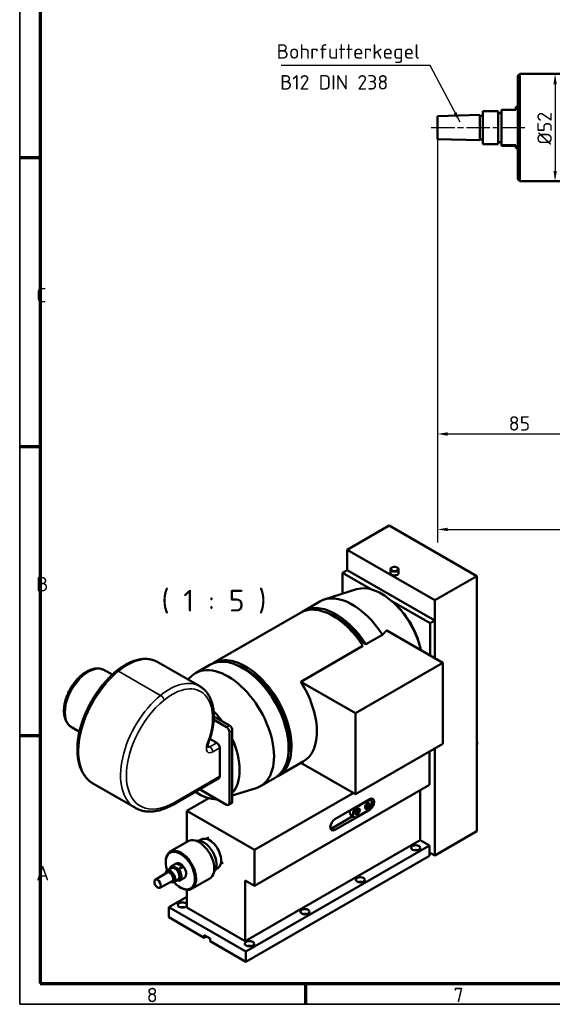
# Model space of a CAD drawing. Header units: millimetres. Extents: x 10 to 1178, y 10 to 831.
# Tile 1 of 4: x 10 to 268, y 10 to 487. Entities that reach past the tile are written whole.
import ezdxf

# ---------------------------------------------------------------- set-up
doc = ezdxf.new("R2010")
doc.units = ezdxf.units.MM
doc.header["$LTSCALE"] = 2
doc.linetypes.add('CHAIN', pattern=[0.3543, 0.2362, -0.0295, 0.0591, -0.0295])
doc.layers.get('0').update_dxf_attribs({"lineweight": 25})
for name, color, linetype, lineweight in [('Bemaßung (ISO)', 7, 'Continuous', 25), ('Mittellinie (ISO)', 7, 'Continuous', 25), ('Rahmen (ISO)', 7, 'Continuous', 70), ('Sichtbar (ISO)', 7, 'Continuous', 50), ('Sichtbar schmal (ISO)', 7, 'Continuous', 35), ('Symbol (ISO)', 7, 'Continuous', 25)]:
    doc.layers.add(name, color=color, linetype=linetype, lineweight=lineweight)
doc.styles.add('Bezeichnungstext (DIN)', font='isocpeur.ttf')
doc.styles.add('Notiztext (DIN)', font='isocpeur.ttf')
doc.dimstyles.new('Durchmesser', dxfattribs={"dimscale": 2, "dimtxt": 3.5, "dimasz": 2.5, "dimexe": 3.175, "dimexo": 0.8, "dimgap": 0.8, "dimtad": 1, "dimdec": 3, "dimrnd": 1e-08, "dimtxsty": 'Notiztext (DIN)', "dimcen": 0.09, "dimdle": 10, "dimclrd": 256, "dimclre": 256, "dimclrt": 256, "dimazin": 2, "dimtfac": 0.571429, "dimtdec": 3, "dimtmove": 0, "dimatfit": 3, "dimfxl": 1, "dimtolj": 1, "dimtzin": 0, "dimlwd": -1, "dimlwe": -1, "dimarcsym": 0})
doc.dimstyles.new('Standard (DIN)', dxfattribs={"dimscale": 2, "dimtxt": 3.5, "dimasz": 2.5, "dimexe": 3.175, "dimexo": 0.8, "dimgap": 0.8, "dimtad": 1, "dimdec": 3, "dimrnd": 1e-08, "dimtxsty": 'Notiztext (DIN)', "dimcen": 0.09, "dimdle": 10, "dimclrd": 256, "dimclre": 256, "dimclrt": 256, "dimazin": 2, "dimtfac": 0.571429, "dimtdec": 3, "dimtmove": 0, "dimatfit": 3, "dimfxl": 1, "dimtolj": 1, "dimlwd": -1, "dimlwe": -1, "dimarcsym": 0})
doc.dimstyles.new('Standard - Methode 2a (DIN)$7', dxfattribs={"dimscale": 2, "dimtxt": 3.5, "dimasz": 2.5, "dimexe": 3.175, "dimexo": 0.8, "dimgap": 0.8, "dimtad": 1, "dimtih": 1, "dimtoh": 1, "dimrnd": 1e-08, "dimtxsty": 'Notiztext (DIN)', "dimcen": 0.09, "dimdle": 10, "dimclrd": 256, "dimclre": 256, "dimclrt": 256, "dimazin": 2, "dimtfac": 1, "dimtmove": 0, "dimatfit": 3, "dimfxl": 1, "dimtolj": 1, "dimlwd": -1, "dimlwe": -1, "dimarcsym": 0})

# ---------------------------------------------------------------- blocks, each defined once
blk = doc.blocks.new('Ränder Hagen+Goebel Rahmen')
at = {"layer": 'Rahmen (ISO)', "linetype": 'Continuous', "lineweight": 35}
for p, q in [((5, 415), (5, 5)), ((5, 5), (589, 5))]:
    blk.add_line(p, q, dxfattribs=at)
at = {"layer": 'Rahmen (ISO)'}
for p, q in [((10, 410), (10, 10)), ((10, 210), (5, 210)), ((10, 140), (5, 140)), ((10, 70), (5, 70)), ((10, 10), (584, 10)), ((74.25, 10), (74.25, 5))]:
    blk.add_line(p, q, dxfattribs=at)
at = {"layer": 'Symbol (ISO)', "char_height": 3.5, "style": 'Notiztext (DIN)'}
for s, insert, attachment_point in [('C', (9, 175), 7), ('B', (9, 105), 7), ('A', (9, 35), 7), ('8', (37.125, 9), 2), ('7', (111.375, 9), 2)]:
    blk.add_mtext(s, dxfattribs=dict(at, insert=insert, attachment_point=attachment_point))
blk = doc.blocks.new('*D14')
at = {"layer": 'Bemaßung (ISO)'}
blk.add_line((269.57, 455.67), (269.57, 413.67), dxfattribs=at)
for points in [[(268.74, 455.67), (270.4, 455.67), (269.57, 460.67)], [(268.74, 413.67), (270.4, 413.67), (269.57, 408.67)]]:
    blk.add_solid(points, dxfattribs=at)
at = {"layer": 'Defpoints', "color": 0}
for p in [(252.54, 460.67), (269.57, 408.67), (283.54, 408.67)]:
    blk.add_point(p, dxfattribs=at)
at = {"layer": 'Bemaßung (ISO)', "insert": (260.97, 426.36), "char_height": 7, "attachment_point": 1, "rotation": 90, "style": 'Notiztext (DIN)'}
blk.add_mtext('\\A1;Ø52', dxfattribs=at)
blk = doc.blocks.new('*D15')
at = {"layer": 'Bemaßung (ISO)'}
for p, q in [((212.54, 438.64), (212.54, 279.9)), ((297.54, 308.07), (297.54, 279.9)), ((217.54, 286.25), (292.54, 286.25))]:
    blk.add_line(p, q, dxfattribs=at)
for points in [[(217.54, 287.08), (217.54, 285.41), (212.54, 286.25)], [(292.54, 287.08), (292.54, 285.41), (297.54, 286.25)]]:
    blk.add_solid(points, dxfattribs=at)
at = {"layer": 'Defpoints', "color": 0}
for p in [(212.54, 440.24), (297.54, 309.67), (297.54, 286.25)]:
    blk.add_point(p, dxfattribs=at)
at = {"layer": 'Bemaßung (ISO)', "insert": (247.09, 294.85), "char_height": 7, "attachment_point": 1, "style": 'Notiztext (DIN)'}
blk.add_mtext('\\A1;85', dxfattribs=at)
blk = doc.blocks.new('*D35')
at = {"layer": 'Bemaßung (ISO)'}
for p, q in [((212.54, 438.64), (212.54, 233.67)), ((745.54, 384.15), (745.54, 233.67)), ((217.54, 240.02), (740.54, 240.02))]:
    blk.add_line(p, q, dxfattribs=at)
for points in [[(217.54, 240.86), (217.54, 239.19), (212.54, 240.02)], [(740.54, 240.86), (740.54, 239.19), (745.54, 240.02)]]:
    blk.add_solid(points, dxfattribs=at)
at = {"layer": 'Defpoints', "color": 0}
for p in [(212.54, 440.24), (745.54, 385.75), (745.54, 240.02)]:
    blk.add_point(p, dxfattribs=at)
at = {"layer": 'Bemaßung (ISO)', "insert": (471.14, 248.62), "char_height": 7, "attachment_point": 1, "style": 'Notiztext (DIN)'}
blk.add_mtext('\\A1;533', dxfattribs=at)

msp = doc.modelspace()

# ---------------------------------------------------------------- linework, layer by layer
at = {"layer": 'Mittellinie (ISO)', "linetype": 'CHAIN', "ltscale": 23.990969}
msp.add_line((209.5546, 434.6663), (255.8596, 434.6663), dxfattribs=at)
at = {"layer": 'Sichtbar (ISO)'}
for p, q in [((251.5388, 459.6663), (252.5388, 460.6663)), ((251.5388, 409.6663), (251.5388, 459.6663)), ((252.5388, 460.6663), (252.5388, 408.6663)), ((252.5388, 460.6663), (283.5388, 460.6663)), ((250.5388, 443.1982), (250.5388, 444.6663)), ((250.5388, 444.6663), (251.5388, 444.6663)), ((212.5388, 440.2373), (233.0388, 440.7858)), ((212.5388, 429.0953), (212.5388, 440.2373)), ((233.0388, 428.5468), (233.0388, 440.7858)), ((233.0388, 440.4163), (234.5388, 440.4163)), ((234.5388, 426.6663), (234.5388, 442.6663)), ((234.5388, 442.6663), (242.0388, 442.6663)), ((242.0388, 426.6663), (242.0388, 442.6663)), ((242.0388, 441.6663), (243.5388, 441.6663)), ((250.5388, 443.1982), (243.5388, 443.1982)), ((243.5388, 426.1914), (243.5388, 443.1982)), ((212.5388, 429.0953), (233.0388, 428.5468)), ((233.0388, 428.9163), (234.5388, 428.9163)), ((234.5388, 426.6663), (242.0388, 426.6663)), ((242.0388, 427.6663), (243.5388, 427.6663)), ((243.5388, 426.1914), (250.5388, 426.1914)), ((243.5388, 425.8479), (243.5388, 426.1914)), ((250.5388, 425.8479), (243.5388, 425.8479)), ((250.5388, 424.6663), (250.5388, 426.1914)), ((250.5388, 424.6663), (251.5388, 424.6663)), ((251.5388, 409.6663), (252.5388, 408.6663)), ((252.5388, 408.6663), (283.5388, 408.6663)), ((189.1547, 241.8833), (168.7901, 230.1561)), ((189.1547, 241.8833), (231.5811, 217.4516)), ((168.7901, 220.3455), (168.7901, 230.1561)), ((168.7901, 230.1561), (211.2165, 205.7244)), ((166.5273, 219.0425), (168.7901, 220.3455)), ((211.2165, 195.9138), (168.7901, 220.3455)), ((189.7003, 218.9175), (189.7003, 220.5526)), ((193.7003, 218.9175), (193.7003, 220.5526)), ((180.5305, 210.9786), (166.5273, 219.0425)), ((166.5273, 219.0425), (166.5273, 208.8858)), ((231.5811, 217.4516), (211.2165, 205.7244)), ((231.5811, 217.4516), (231.5811, 93.8385)), ((173.3348, 211.0516), (157.6673, 206.0669)), ((155.5662, 205.1426), (147.5159, 200.5067)), ((208.9537, 194.6108), (190.425, 205.2807)), ((211.2165, 205.7244), (211.2165, 177.6714)), ((146.1017, 199.6924), (103.6753, 175.2606)), ((208.9537, 194.6108), (211.2165, 195.9138)), ((211.2165, 177.6714), (211.2165, 195.9138)), ((215.1763, 175.3911), (187.9206, 191.0866)), ((208.9537, 178.9745), (208.9537, 194.6108)), ((177.8208, 184.3734), (185.8711, 189.0093)), ((146.2731, 166.2063), (176.4066, 183.559)), ((175.4085, 185.0661), (176.0133, 185.4143)), ((176.0133, 185.4143), (177.8208, 184.3734)), ((54.9267, 169.6904), (51.3445, 171.7532)), ((76.9618, 175.7486), (97.3265, 164.0214)), ((102.2611, 174.4462), (95.19, 170.3743)), ((172.7498, 150.9594), (215.1763, 175.3911)), ((215.1763, 175.3911), (215.1763, 136.1489)), ((91.5244, 167.3626), (93.3, 168.9881)), ((172.7498, 150.9594), (146.2731, 166.2063)), ((110.2523, 144.2844), (104.0193, 147.8737)), ((111.6665, 145.0988), (104.071, 149.4728)), ((172.7498, 111.7171), (172.7498, 150.9594)), ((38.9577, 141.9597), (35.3755, 144.0226)), ((102.2133, 138.6127), (105.5854, 136.6708)), ((111.6665, 107.4979), (111.6665, 141.8349)), ((113.0808, 108.3123), (113.0808, 142.6493)), ((106.9996, 134.2213), (106.9996, 120.4865)), ((215.1763, 136.1489), (172.7498, 111.7171)), ((211.2165, 133.8686), (211.2165, 82.1112)), ((231.5811, 137.5007), (231.8528, 136.8002)), ((231.8528, 136.8002), (231.5811, 136.6437)), ((231.8528, 136.0888), (231.5811, 135.7012)), ((231.5811, 135.9324), (231.8528, 136.0888)), ((208.6709, 116.279), (208.6709, 132.4027)), ((147.5071, 127.5716), (135.2141, 120.4925)), ((172.7498, 111.7171), (146.3626, 126.9125)), ((106.5835, 119.5677), (84.2389, 106.7004)), ((133.7999, 119.6781), (126.7288, 115.6062)), ((45.7095, 116.8388), (66.0741, 105.1116)), ((113.0808, 111.0639), (124.5813, 114.6672)), ((123.8181, 67.4155), (208.6709, 116.279)), ((101.7607, 109.8333), (91.0083, 103.6414)), ((97.2255, 114.1789), (110.2523, 106.6772)), ((123.8181, 84.7475), (171.7007, 112.3213)), ((204.1454, 113.673), (204.1454, 89.4534)), ((111.2504, 106.5792), (112.6646, 107.3935)), ((162.8504, 99.7033), (179.5381, 109.3131)), ((173.5984, 105.7292), (178.6895, 108.661)), ((177.7363, 104.9788), (177.4614, 105.1371)), ((178.0613, 105.7837), (178.2576, 106.4157)), ((178.3518, 105.4949), (178.0613, 105.7837)), ((178.2576, 106.4157), (178.7445, 106.7589)), ((178.273, 106.1639), (178.8386, 105.8381)), ((178.8386, 105.8381), (178.3518, 105.4949)), ((178.6496, 106.692), (179.035, 106.4701)), ((178.7445, 106.7589), (179.035, 106.4701)), ((179.035, 106.4701), (178.8386, 105.8381)), ((179.1336, 107.4053), (178.8587, 107.5636)), ((179.4239, 109.2474), (180.1866, 108.8081)), ((91.0083, 103.6414), (91.0083, 88.5631)), ((123.8181, 84.7475), (91.0083, 103.6414)), ((161.4361, 95.2854), (171.4499, 101.0519)), ((179.5381, 104.0808), (162.8504, 94.471)), ((170.6871, 101.4912), (172.1013, 100.6768)), ((172.928, 102.2099), (172.6531, 102.3682)), ((173.26, 102.9674), (173.4143, 103.5938)), ((173.5855, 102.7315), (173.26, 102.9674)), ((173.4143, 103.5938), (173.8941, 103.9844)), ((174.0653, 103.1222), (173.4996, 103.4479)), ((174.0653, 103.1222), (173.5855, 102.7315)), ((178.6895, 103.7557), (173.5984, 100.8239)), ((173.8593, 103.9561), (174.2196, 103.7486)), ((173.8941, 103.9844), (174.2196, 103.7486)), ((174.3253, 104.6363), (174.0504, 104.7947)), ((174.2196, 103.7486), (174.0653, 103.1222)), ((100.4862, 90.0976), (101.6572, 90.772)), ((231.5811, 93.8385), (211.2165, 82.1112)), ((82.9899, 83.9457), (91.7581, 88.9949)), ((97.0551, 89.2757), (98.0469, 89.8469)), ((119.2926, 40.5899), (204.1454, 89.4534)), ((208.6709, 86.8473), (119.5754, 35.5407)), ((204.1454, 89.4534), (208.6709, 86.8473)), ((208.6709, 86.8473), (208.6709, 81.942)), ((208.6709, 81.942), (119.5754, 30.6354)), ((123.8181, 67.4155), (123.8181, 84.7475)), ((211.2165, 82.1112), (208.6709, 83.5771)), ((80.826, 78.8423), (80.826, 79.168)), ((83.6382, 76.9336), (85.9009, 78.2366)), ((83.9973, 77.0768), (85.9772, 78.2169)), ((87.1096, 75.4078), (83.9973, 77.0768)), ((85.9772, 78.2169), (89.0895, 76.5479)), ((89.0895, 76.5479), (87.1096, 75.4078)), ((107.4726, 77.9654), (108.6437, 78.6398)), ((75.7332, 70.3366), (81.4199, 73.8645)), ((81.4918, 74.7744), (83.6131, 75.996)), ((81.9363, 73.9919), (81.9409, 73.9945)), ((105.0396, 75.4104), (106.0314, 75.9816)), ((77.9569, 66.4751), (83.8625, 69.6228)), ((84.2319, 70.0056), (84.2365, 70.0082)), ((84.6856, 69.2283), (86.8069, 70.4499)), ((86.4091, 70.2208), (87.1356, 69.8313)), ((87.6304, 70.0009), (89.8932, 71.304)), ((93.3698, 65.9207), (102.1379, 70.9699)), ((119.2926, 70.0216), (123.8181, 67.4155)), ((119.2926, 40.5899), (119.2926, 70.0216)), ((82.2402, 57.0406), (91.0083, 62.0898)), ((87.8697, 66.6106), (88.1514, 66.4471)), ((91.0083, 65.456), (91.0083, 56.8777)), ((82.2402, 57.0406), (82.2402, 52.1353)), ((82.2402, 57.0406), (119.5754, 35.5407)), ((91.0083, 56.8777), (119.2926, 40.5899)), ((82.2402, 52.1353), (99.4936, 42.1997)), ((99.4936, 43.5078), (102.322, 41.879)), ((99.4936, 42.1997), (99.4936, 43.5078)), ((100.6293, 42.8538), (99.4936, 42.1997)), ((102.322, 41.879), (102.322, 40.571)), ((102.322, 40.571), (119.5754, 30.6354)), ((119.5754, 30.6354), (119.5754, 35.5407))]:
    msp.add_line(p, q, dxfattribs=at)
at = {"layer": 'Sichtbar (ISO)', "flags": 128}
for points in [[(189.7003, 220.5526), (189.7139, 220.7102), (189.753, 220.8629), (189.8153, 221.0064), (189.8973, 221.1386), (189.9961, 221.2591), (190.1088, 221.3675), (190.2337, 221.4646), (190.3693, 221.5507), (190.5144, 221.6265), (190.6678, 221.6921), (190.8284, 221.7475), (190.9952, 221.7929), (191.167, 221.8283), (191.3427, 221.8537), (191.5208, 221.8689), (191.7003, 221.874), (191.8798, 221.8689), (192.058, 221.8537), (192.2336, 221.8283), (192.4054, 221.7929), (192.5722, 221.7475), (192.7329, 221.692), (192.8863, 221.6265), (193.0314, 221.5508), (193.167, 221.4646), (193.2918, 221.3675), (193.4047, 221.2589), (193.5034, 221.1385), (193.5854, 221.0064), (193.6476, 220.8629), (193.6868, 220.7102), (193.7003, 220.5526)], [(185.8711, 189.0093), (185.9593, 189.0978), (186.0472, 189.1862), (186.1349, 189.2744), (186.2223, 189.3625), (186.3095, 189.4503), (186.3965, 189.538), (186.4832, 189.6255), (186.5696, 189.7129), (186.6559, 189.8), (186.7418, 189.887), (186.8276, 189.9738), (186.9131, 190.0604), (186.9984, 190.1469), (187.0834, 190.2332), (187.1682, 190.3193), (187.2527, 190.4053), (187.337, 190.491), (187.4211, 190.5766), (187.5049, 190.6621), (187.5885, 190.7473), (187.6719, 190.8324), (187.755, 190.9173), (187.8379, 191.0021), (187.9206, 191.0866)], [(76.9618, 175.7486), (76.7004, 175.8945), (76.4351, 176.0333), (75.8936, 176.2898), (75.3382, 176.5177), (74.7702, 176.7169), (74.1905, 176.8872), (73.6003, 177.0284), (73.0007, 177.1403), (72.3928, 177.2232), (71.7772, 177.2774), (71.1549, 177.3033), (70.5267, 177.3011), (69.8932, 177.2713), (69.2555, 177.2141), (68.614, 177.1299), (67.9692, 177.0192), (67.3218, 176.8824), (66.6722, 176.7199), (66.0209, 176.5322), (65.3685, 176.3195), (64.7153, 176.0825), (64.0619, 175.8213), (63.4086, 175.5365), (62.756, 175.2285), (62.1045, 174.8976), (61.4544, 174.5442), (60.8064, 174.1688), (60.1607, 173.7717), (59.5179, 173.3535), (58.8785, 172.9144), (58.2428, 172.455), (57.6115, 171.9758), (56.9848, 171.4771)], [(35.3755, 144.0226), (35.133, 144.1693), (34.8971, 144.3263), (34.668, 144.4931), (34.4459, 144.6694), (34.2311, 144.8549), (34.0238, 145.0492), (33.8242, 145.252), (33.6326, 145.4628), (33.4491, 145.6813), (33.274, 145.9072), (33.1075, 146.1401), (32.9495, 146.3794), (32.7999, 146.625), (32.6587, 146.8765), (32.5258, 147.1338), (32.4011, 147.3965), (32.2845, 147.6644), (32.1761, 147.9373), (32.0756, 148.2148), (31.9831, 148.4969), (31.8984, 148.7831), (31.8215, 149.0733), (31.7524, 149.3673), (31.6907, 149.665), (31.6366, 149.9661), (31.5898, 150.2707), (31.5504, 150.5786), (31.5182, 150.8895), (31.4932, 151.2034), (31.4753, 151.5202), (31.4644, 151.8396), (31.4604, 152.1616), (31.4634, 152.486), (31.4731, 152.8127), (31.4895, 153.1414), (31.5127, 153.4722), (31.5424, 153.8048), (31.5787, 154.1392), (31.6215, 154.4751), (31.6707, 154.8124), (31.7263, 155.151), (31.7882, 155.4907), (31.8564, 155.8313), (31.9308, 156.1728), (32.0112, 156.5149), (32.0978, 156.8575), (32.1904, 157.2004), (32.2888, 157.5435), (32.3932, 157.8867), (32.5034, 158.2297), (32.6194, 158.5725), (32.741, 158.9147), (32.8682, 159.2564), (33.0009, 159.5972), (33.1391, 159.9371), (33.2826, 160.2758), (33.4314, 160.6132), (33.5853, 160.9492), (33.7444, 161.2835), (33.9085, 161.616), (34.0775, 161.9466), (34.2514, 162.275), (34.43, 162.6011), (34.6133, 162.9248), (34.8013, 163.2458), (34.9937, 163.564), (35.1904, 163.8792), (35.3915, 164.1913), (35.5968, 164.5001), (35.8061, 164.8055), (36.0194, 165.1073), (36.2365, 165.4054), (36.4575, 165.6995), (36.682, 165.9896), (36.9102, 166.2755), (37.1418, 166.557), (37.3768, 166.834), (37.6151, 167.1062), (37.8564, 167.3737), (38.1008, 167.6362), (38.3482, 167.8936), (38.5983, 168.1458), (38.8512, 168.3926), (39.1067, 168.634), (39.3647, 168.8697), (39.6251, 169.0997), (39.8879, 169.3237), (40.1528, 169.5418), (40.4198, 169.7537), (40.6889, 169.9593), (40.9598, 170.1585), (41.2326, 170.3511), (41.507, 170.5372), (41.7831, 170.7165), (42.0608, 170.8888), (42.3398, 171.0542), (42.6203, 171.2124), (42.9021, 171.3633), (43.185, 171.5067), (43.4691, 171.6426), (43.7542, 171.7708), (44.0403, 171.8912), (44.3272, 172.0037), (44.6149, 172.108), (44.9033, 172.2042), (45.1924, 172.2919), (45.4822, 172.3712), (45.7724, 172.4416), (46.0629, 172.5031), (46.3534, 172.5556), (46.6439, 172.5987), (46.9341, 172.6323), (47.2239, 172.6563), (47.513, 172.6705), (47.8013, 172.6746), (48.0887, 172.6685), (48.3748, 172.652), (48.6597, 172.6249), (48.9429, 172.587), (49.2239, 172.5381), (49.5024, 172.4782), (49.778, 172.4073), (50.0501, 172.3255), (50.3184, 172.2327), (50.5824, 172.1291), (50.8417, 172.0146), (51.0959, 171.8893), (51.3445, 171.7532)], [(56.9848, 171.4771), (56.5891, 171.1508), (56.1952, 170.8179), (55.8032, 170.4786), (55.4133, 170.1328), (55.0254, 169.7809), (54.6398, 169.4228), (54.2565, 169.0586), (53.8756, 168.6885), (53.4971, 168.3125), (53.1213, 167.9308), (52.7481, 167.5435), (52.3776, 167.1507), (52.01, 166.7524), (51.6454, 166.3488), (51.2838, 165.9399), (50.9253, 165.526), (50.57, 165.107), (50.218, 164.6831), (49.8694, 164.2544), (49.5244, 163.8211), (49.1829, 163.3831), (48.8451, 162.9407), (48.511, 162.4939), (48.1807, 162.043), (47.8544, 161.5879), (47.5321, 161.129), (47.2138, 160.6662), (46.8997, 160.1996), (46.5898, 159.7295), (46.2843, 159.256), (45.9831, 158.7791), (45.6864, 158.299), (45.3942, 157.8159), (45.1067, 157.3298), (44.8238, 156.8408), (44.5458, 156.3492), (44.2726, 155.855), (44.0044, 155.3583), (43.7412, 154.8593), (43.4831, 154.3581), (43.2302, 153.8548), (42.9825, 153.3496), (42.74, 152.8427), (42.503, 152.3341), (42.2713, 151.824), (42.0451, 151.3125), (41.8244, 150.7997), (41.6093, 150.2858), (41.3998, 149.771), (41.196, 149.2553), (40.998, 148.7388), (40.8057, 148.2218), (40.6193, 147.7044), (40.4389, 147.1866), (40.2644, 146.6686), (40.0959, 146.1506), (39.9335, 145.6327), (39.7773, 145.1149), (39.6273, 144.5976), (39.4836, 144.0807), (39.3461, 143.5645), (39.2149, 143.049), (39.0901, 142.5343), (38.9716, 142.0207), (38.8596, 141.5082), (38.754, 140.997), (38.6549, 140.4872), (38.5623, 139.9788), (38.4763, 139.4721), (38.3968, 138.9672), (38.3239, 138.4641), (38.2577, 137.9631), (38.1982, 137.4641), (38.1454, 136.9675), (38.0993, 136.4732), (38.06, 135.9815), (38.0275, 135.4924), (38.0018, 135.0061), (37.9831, 134.5226), (37.9711, 134.0422), (37.9661, 133.5648), (37.968, 133.0907), (37.9769, 132.62), (37.9927, 132.1526), (38.0154, 131.6889), (38.0452, 131.2288), (38.0819, 130.7725), (38.1257, 130.3201), (38.1765, 129.8718), (38.2344, 129.4275), (38.2993, 128.9876), (38.3714, 128.552), (38.4505, 128.1208), (38.5368, 127.6943), (38.6303, 127.2724), (38.7309, 126.8554), (38.8387, 126.4433), (38.9537, 126.0363), (39.076, 125.6343), (39.2056, 125.2376), (39.3425, 124.8463), (39.4867, 124.4604), (39.6381, 124.0803), (39.7967, 123.7059), (39.9626, 123.3375), (40.1357, 122.9752), (40.316, 122.6191), (40.5035, 122.2693), (40.6981, 121.9261), (40.8999, 121.5895), (41.1088, 121.2598), (41.3249, 120.9369), (41.5481, 120.6212), (41.7784, 120.3126), (42.0158, 120.0114), (42.2603, 119.7178), (42.5118, 119.4317), (42.7703, 119.1536), (43.0357, 118.8835), (43.3077, 118.6216), (43.5863, 118.368), (43.8714, 118.123), (44.1627, 117.8865), (44.4602, 117.6589), (44.7638, 117.4401), (45.0733, 117.2304), (45.3885, 117.0299), (45.7095, 116.8388)], [(97.3265, 164.0214), (97.6665, 163.8173), (97.9991, 163.6013), (98.3241, 163.3735), (98.6413, 163.1342), (98.9504, 162.8836), (99.2515, 162.6219), (99.5442, 162.3496), (99.8284, 162.0667), (100.1039, 161.7735), (100.3705, 161.4704), (100.6281, 161.1575), (100.8764, 160.8351), (101.1154, 160.5035), (101.3449, 160.163), (101.565, 159.8138), (101.7758, 159.4562), (101.9772, 159.0904), (102.1692, 158.7166), (102.3519, 158.3351), (102.5253, 157.946), (102.6893, 157.5495), (102.844, 157.146), (102.9893, 156.7355), (103.1254, 156.3183), (103.2521, 155.8947), (103.3696, 155.4648), (103.4778, 155.0288), (103.5768, 154.5869), (103.6667, 154.1392), (103.7475, 153.6858), (103.8192, 153.2271), (103.8819, 152.763), (103.9355, 152.2939), (103.9802, 151.8198), (104.016, 151.341), (104.0428, 150.8576), (104.0608, 150.3698), (104.07, 149.8778), (104.0704, 149.3817), (104.062, 148.8817), (104.0449, 148.378), (104.0191, 147.8707), (103.9847, 147.3601), (103.9417, 146.8463), (103.8902, 146.3295), (103.8301, 145.8099), (103.7617, 145.2877), (103.6848, 144.7631), (103.5996, 144.2361), (103.5061, 143.7072), (103.4043, 143.1763), (103.2943, 142.6437), (103.1761, 142.1096), (103.0498, 141.5742), (102.9155, 141.0377), (102.7733, 140.5002), (102.6232, 139.9621), (102.4652, 139.4234), (102.2996, 138.8845), (102.1262, 138.3454), (101.9453, 137.8064), (101.7568, 137.2677), (101.5609, 136.7294), (101.3576, 136.1919)], [(101.3576, 136.1919), (101.2948, 136.0195), (101.24, 135.8498), (101.1935, 135.6842), (101.1551, 135.5238), (101.1251, 135.3701), (101.1031, 135.2242), (101.0887, 135.0876), (101.0813, 134.9616), (101.0805, 134.8476), (101.0851, 134.7466), (101.0939, 134.66), (101.1055, 134.5886), (101.1182, 134.5334), (101.1301, 134.4945), (101.1387, 134.4716), (101.1421, 134.4644)], [(84.2389, 106.7004), (83.6405, 106.3642), (83.0411, 106.0445), (82.4408, 105.7414), (81.84, 105.4551), (81.2389, 105.1858), (80.6379, 104.9338), (80.0371, 104.6994), (79.4369, 104.4826), (78.8375, 104.2838), (78.2392, 104.1031), (77.6424, 103.9408), (77.0472, 103.7972), (76.454, 103.6723), (75.8631, 103.5664), (75.2748, 103.4798), (74.6894, 103.4127), (74.1074, 103.3652), (73.529, 103.3375), (72.9547, 103.33), (72.3848, 103.3427), (71.8198, 103.3759), (71.2601, 103.4296), (70.7062, 103.5041), (70.1588, 103.5993), (69.6182, 103.7154), (69.085, 103.8525), (68.5598, 104.0106), (68.0432, 104.1897), (67.5357, 104.3894), (67.038, 104.6098), (66.5506, 104.8505), (66.0741, 105.1116)], [(179.1336, 107.4053), (179.2136, 107.3496), (179.2836, 107.2813), (179.3426, 107.2022), (179.39, 107.1142), (179.4263, 107.0187), (179.4517, 106.9171), (179.4668, 106.8103), (179.4718, 106.6992), (179.4672, 106.5845), (179.4534, 106.4671), (179.4306, 106.3478), (179.3991, 106.2274), (179.3594, 106.107), (179.3118, 105.9874), (179.2568, 105.8695), (179.1948, 105.7545), (179.1264, 105.6431), (179.0521, 105.5364), (178.9726, 105.4352), (178.8883, 105.3404), (178.8, 105.2528), (178.7083, 105.1732), (178.6137, 105.1023), (178.5168, 105.0407), (178.4181, 104.9893), (178.3182, 104.9487), (178.2175, 104.9197), (178.1167, 104.9032), (178.0168, 104.9), (177.9189, 104.9113), (177.8246, 104.9376), (177.7363, 104.9788)], [(178.1641, 106.1149), (178.1683, 106.1169), (178.1725, 106.1189), (178.1767, 106.1209), (178.1809, 106.123), (178.1852, 106.125), (178.1894, 106.127), (178.1938, 106.129), (178.1981, 106.1311), (178.2025, 106.1331), (178.207, 106.1351), (178.2114, 106.1372), (178.2159, 106.1392), (178.2205, 106.1412), (178.225, 106.1433), (178.2297, 106.1453), (178.2343, 106.1474), (178.239, 106.1494), (178.2437, 106.1515), (178.2485, 106.1535), (178.2533, 106.1556), (178.2582, 106.1577), (178.263, 106.1597), (178.268, 106.1618), (178.273, 106.1639)], [(178.273, 106.1639), (178.2741, 106.1785), (178.2754, 106.1929), (178.2767, 106.207), (178.2781, 106.2208), (178.2795, 106.2345), (178.2811, 106.2478), (178.2827, 106.261), (178.2844, 106.274), (178.2861, 106.2868), (178.2879, 106.2993), (178.2898, 106.3117), (178.2918, 106.324), (178.2938, 106.3361), (178.2959, 106.348), (178.2981, 106.3598), (178.3004, 106.3714), (178.3027, 106.3829), (178.3051, 106.3943), (178.3076, 106.4056), (178.3102, 106.4168), (178.3128, 106.4279), (178.3156, 106.4388), (178.3184, 106.4497), (178.3212, 106.4605)], [(174.3253, 104.6363), (174.4053, 104.5807), (174.4753, 104.5124), (174.5343, 104.4333), (174.5817, 104.3453), (174.618, 104.2498), (174.6434, 104.1482), (174.6584, 104.0414), (174.6635, 103.9303), (174.6589, 103.8156), (174.6451, 103.6982), (174.6222, 103.5788), (174.5908, 103.4585), (174.5511, 103.338), (174.5035, 103.2184), (174.4485, 103.1006), (174.3865, 102.9856), (174.3181, 102.8742), (174.2438, 102.7675), (174.1643, 102.6663), (174.08, 102.5715), (173.9917, 102.4839), (173.9, 102.4043), (173.8053, 102.3333), (173.7084, 102.2718), (173.6098, 102.2204), (173.5099, 102.1798), (173.4092, 102.1508), (173.3084, 102.1342), (173.2085, 102.1311), (173.1105, 102.1424), (173.0163, 102.1687), (172.928, 102.2099)], [(173.3594, 103.371), (173.3646, 103.3741), (173.3698, 103.3773), (173.3751, 103.3805), (173.3804, 103.3836), (173.3858, 103.3868), (173.3913, 103.3899), (173.3968, 103.3931), (173.4023, 103.3963), (173.4079, 103.3994), (173.4136, 103.4026), (173.4193, 103.4058), (173.4251, 103.409), (173.431, 103.4122), (173.4369, 103.4154), (173.4428, 103.4186), (173.4489, 103.4218), (173.455, 103.425), (173.4611, 103.4283), (173.4674, 103.4315), (173.4737, 103.4348), (173.4801, 103.438), (173.4865, 103.4413), (173.493, 103.4446), (173.4996, 103.4479)], [(173.4996, 103.4479), (173.4999, 103.4589), (173.5001, 103.4698), (173.5005, 103.4805), (173.5008, 103.491), (173.5013, 103.5015), (173.5017, 103.5117), (173.5022, 103.5219), (173.5028, 103.5319), (173.5034, 103.5418), (173.5041, 103.5516), (173.5048, 103.5612), (173.5055, 103.5708), (173.5063, 103.5802), (173.5071, 103.5896), (173.508, 103.5988), (173.509, 103.608), (173.5099, 103.6171), (173.511, 103.626), (173.512, 103.6349), (173.5131, 103.6437), (173.5143, 103.6525), (173.5155, 103.6611), (173.5167, 103.6697), (173.518, 103.6783)]]:
    msp.add_lwpolyline(points, dxfattribs=at)
at = {"layer": 'Sichtbar (ISO)'}
for centre, major_axis, ratio, start_param, end_param in [((191.7003, 218.9175), (2, 0), 0.5758617, 3.14159265, 6.28318531), ((171.3356, 177.7586), (-15.7694, 27.384), 0.57809312, 4.79145893, 6.28318531), ((185.4778, 185.9025), (-14.0096, 24.328), 0.57809312, 4.22019203, 6.15793522), ((163.2853, 173.1227), (-15.7694, 27.384), 0.57809312, 4.79145893, 6.32786748), ((161.8711, 172.3083), (-15.7694, 27.384), 0.57809312, 4.79145893, 6.28318531), ((187.7405, 187.2055), (-11.9768, 20.798), 0.57809312, 4.2265653, 5.19821266), ((163.2853, 173.1227), (-14.971, 25.9975), 0.57809312, 4.85621974, 5.71886366), ((118.0305, 147.0622), (15.7694, -27.384), 0.57809312, 0, 3.14159265), ((119.4447, 147.8766), (15.7694, -27.384), 0.57809312, 6.23850314, 9.46946013), ((110.9594, 142.9902), (15.7694, -27.384), 0.57809312, 6.155312, 9.55265127), ((119.4447, 147.8766), (-14.971, 25.9975), 0.57809312, 3.7059143, 5.71886366), ((131.7377, 154.9556), (15.7694, -27.384), 0.57809312, 0, 1.64986628), ((96.8173, 134.8463), (-13.9729, 24.2643), 0.57809312, 4.89283594, 5.13084067), ((110.2523, 142.6493), (-0.9981, 1.7332), 0.57809312, 3.92892453, 5.49972085), ((111.6665, 143.4637), (-0.9981, 1.7332), 0.57809312, 3.92892453, 5.49972085), ((96.8173, 134.8463), (13.9729, -24.2643), 0.57809312, 0.18044696, 1.39421678), ((105.5854, 135.0357), (-0.9981, 1.7332), 0.57809312, 3.92892453, 5.49972085), ((227.6213, 138.8812), (2.9942, -5.1995), 0.57809312, 0.71475991, 0.85990384), ((105.5854, 121.3009), (0.9981, -1.7332), 0.57809312, 0, 0.78733187), ((96.8173, 134.8463), (13.9729, -24.2643), 0.57809312, 5.41592932, 5.96747882), ((179.5381, 106.697), (1.5969, 2.7731), 0.57809312, 3.92505711, 7.06664976), ((110.2523, 108.3123), (0.9981, -1.7332), 0.57809312, 5.49972085, 7.07051718), ((111.6665, 109.1267), (0.9981, -1.7332), 0.57809312, 0, 0.78733187), ((173.5984, 103.2765), (-1.4971, -2.5998), 0.57809312, 3.92505711, 7.06664976), ((178.6895, 106.2083), (1.4971, 2.5998), 0.57809312, 3.92505711, 7.06664976), ((178.1239, 107.5114), (1.5969, 2.7731), 0.57809312, 5.43796045, 5.82637288), ((172.1842, 104.0909), (-1.4971, -2.5998), 0.57809312, 5.08152716, 6.28318531), ((162.8504, 97.0872), (-1.5969, -2.7731), 0.57809312, 3.92505711, 7.06664976), ((96.948, 79.9824), (-5.1899, 9.0125), 0.57809312, 3.14159265, 6.28318531), ((102.0392, 82.9142), (-3.9923, 6.9327), 0.57809312, 3.14159265, 6.28318531), ((161.4361, 97.9015), (1.5969, 2.7731), 0.57809312, 3.59840508, 3.92505711), ((99.2107, 81.2854), (-4.3915, 7.6259), 0.57809312, 3.27176572, 6.15301224), ((87.897, 74.7703), (-4.9903, 8.6658), 0.57809312, 1.89652581, 7.52825215), ((88.1799, 74.9332), (5.1899, -9.0125), 0.57809312, 5.49585344, 10.21210983), ((202.0241, 83.4995), (-2.2, 0), 0.5758617, 4.26932263, 5.15545533), ((85.6343, 73.4673), (-1.9961, 3.4663), 0.57809312, 6.1169512, 6.92668642), ((85.21, 73.223), (-1.5969, 2.7731), 0.57809312, 3.14159265, 6.28318531), ((87.897, 74.7703), (-1.9961, 3.4663), 0.57809312, 3.14159265, 6.28318531), ((87.6142, 74.6074), (-1.9961, 3.4663), 0.57809312, 4.95098952, 6.1169512), ((83.0887, 72.0014), (-1.5969, 2.7731), 0.57809312, 2.4306087, 6.99416926), ((82.6644, 71.7571), (-1.2215, 2.1212), 0.57809312, 3.12263555, 6.30214241), ((83.0887, 72.0014), (-1.1478, 1.9931), 0.57809312, 3.14159265, 6.28318531), ((85.6343, 73.4673), (-1.3973, 2.4264), 0.57809312, 3.50431554, 5.92046242), ((85.6343, 73.4673), (1.9961, -3.4663), 0.57809312, 6.05926818, 8.09258218), ((175.154, 68.0261), (-2.2, 0), 0.5758617, 4.26932263, 5.15545533), ((88.887, 58.0993), (2.2, 0), 0.5758617, 0.26824879, 6.01493651), ((88.887, 55.8102), (-2.2, 0), 0.5758617, 4.26932263, 5.15545533), ((148.284, 52.5526), (-2.2, 0), 0.5758617, 4.26932263, 5.15545533), ((121.4139, 37.0792), (-2.2, 0), 0.5758617, 4.26932263, 5.15545533)]:
    msp.add_ellipse(centre, major_axis=major_axis, ratio=ratio, start_param=start_param, end_param=end_param, dxfattribs=at)
for centre, major_axis, ratio in [((173.7398, 103.358), (0.7985, 1.3865), 0.57809312), ((178.5481, 106.1269), (0.7985, 1.3865), 0.57809312), ((202.0241, 85.7886), (2.2, 0), 0.5758617), ((175.154, 70.3152), (2.2, 0), 0.5758617), ((76.8662, 68.4181), (-1.112, 1.9311), 0.57809312), ((148.284, 54.8417), (2.2, 0), 0.5758617), ((121.4139, 39.3683), (2.2, 0), 0.5758617)]:
    msp.add_ellipse(centre, major_axis=major_axis, ratio=ratio, dxfattribs=at)
at = {"layer": 'Sichtbar schmal (ISO)'}
for p, q in [((57.962, 171.3631), (78.3267, 159.6359)), ((110.2523, 144.2844), (111.6665, 145.0988)), ((111.6665, 141.8349), (113.0808, 142.6493)), ((101.119, 135.3338), (102.1913, 134.7163)), ((105.5854, 136.6708), (102.1913, 134.7163)), ((103.6055, 132.2668), (106.9996, 134.2213)), ((106.9996, 120.4865), (84.6551, 107.6191)), ((111.6665, 107.4979), (113.0808, 108.3123)), ((173.4564, 105.8109), (173.5984, 105.7292)), ((178.5476, 108.7427), (178.6895, 108.661)), ((179.5381, 104.0808), (179.3046, 104.2153)), ((162.8504, 94.471), (161.4361, 95.2854))]:
    msp.add_line(p, q, dxfattribs=at)
for centre, major_axis, ratio, start_param, end_param in [((191.7003, 220.5526), (-2, 0), 0.5758617, 0, 3.14159265), ((62.1905, 150.0977), (14.7714, 25.6509), 0.57809312, 0, 0.98688971), ((43.36, 157.8879), (-7.9845, -13.8653), 0.57809312, 3.14159265, 6.28318531), ((62.8762, 146.6493), (-17.1667, -29.8105), 0.57809312, 4.12848236, 6.28318531), ((58.2477, 169.9263), (-1.2629, 1.5508), 0.44983449, 5.41639906, 6.28318531), ((82.5551, 138.3705), (14.7714, 25.6509), 0.57809312, 0, 0.98688971), ((83.9694, 137.5561), (13.7733, 23.9177), 0.57809312, 4.97582242, 7.27007501), ((83.2408, 134.922), (-17.1667, -29.8105), 0.57809312, 4.12848236, 6.28318531), ((78.6124, 158.199), (1.2629, -1.5508), 0.44983449, 0.70401008, 2.27480641), ((84.6551, 134.1077), (-16.1686, -28.0773), 0.57809312, 4.12848236, 7.06664976), ((103.6055, 135.864), (-2.1957, -3.813), 0.57809312, 4.97582242, 7.06664976), ((99.4913, 136.911), (1.8662, -0.7192), 0.21247641, 5.65014134, 6.28318531), ((102.1913, 136.6784), (-1.1977, -2.0798), 0.57809312, 0.09733422, 0.78346445), ((102.1913, 133.0812), (0.9981, -1.7332), 0.57809312, 0.78733187, 2.3581282), ((83.2408, 108.4335), (0.9981, -1.7332), 0.57809312, 0, 0.78733187), ((178.435, 106.1921), (-0.6986, -1.2132), 0.57809312, 5.23163997, 6.28318531), ((178.435, 106.1921), (0.6986, 1.2132), 0.57809312, 0, 1.05154534), ((173.6267, 103.4231), (-0.6986, -1.2132), 0.57809312, 5.23163997, 6.28318531), ((173.6267, 103.4231), (0.6986, 1.2132), 0.57809312, 0, 1.05154534)]:
    msp.add_ellipse(centre, major_axis=major_axis, ratio=ratio, start_param=start_param, end_param=end_param, dxfattribs=at)
for centre, major_axis, ratio in [((191.7003, 220.8796), (-1.6, 0), 0.5758617), ((178.5481, 106.1269), (-0.6188, -1.0746), 0.57809312), ((173.7398, 103.358), (0.6188, 1.0746), 0.57809312)]:
    msp.add_ellipse(centre, major_axis=major_axis, ratio=ratio, dxfattribs=at)

# ---------------------------------------------------------------- block references
at = {"xscale": 2, "yscale": 2, "zscale": 2}
msp.add_blockref('Ränder Hagen+Goebel Rahmen', (0, 0), dxfattribs=at)

# ---------------------------------------------------------------- texts
at = {"layer": 'Symbol (ISO)', "char_height": 7, "style": 'Notiztext (DIN)'}
for s, insert, width, attachment_point in [('{Bohrfutterkegel}', (203.9797, 465.9251), 68.571429, 9), ('{B12 DIN 238}', (136.212, 460.0866), 68.093859, 1)]:
    msp.add_mtext(s, dxfattribs=dict(at, insert=insert, width=width, attachment_point=attachment_point))
at = {"layer": 'Symbol (ISO)', "insert": (65.3546, 199.2549), "char_height": 10.5, "attachment_point": 7, "style": 'Bezeichnungstext (DIN)'}
msp.add_mtext('  ( 1 : 5 )', dxfattribs=at)

# ---------------------------------------------------------------- dimensions: what is measured, and where the dimension line sits
at = {"layer": 'Bemaßung (ISO)'}
dim = msp.add_linear_dim(base=(269.5684, 408.6663), p1=(252.5388, 460.6663), p2=(283.5388, 408.6663), angle=90, text='Ø<>', dimstyle='Durchmesser', override={"dimdec": 3, "dimse1": 1, "dimse2": 1, "dimtp": 0, "dimtm": 0, "dimtdec": 3, "dimatfit": 2}, dxfattribs=at)
dim.commit()
dim.dimension.update_dxf_attribs({"geometry": '*D14', "text_midpoint": (269.5684, 434.0609), "dimtype": 160})
for base, p2, picture, middle in [((297.5388, 286.2453), (297.5388, 309.6663), '*D15', (251.2938, 286.2453)), ((745.5388, 240.0234), (745.5388, 385.7539), '*D35', (477.7888, 240.0234))]:
    dim = msp.add_linear_dim(base=base, p1=(212.5388, 440.2373), p2=p2, angle=180, dimstyle='Standard (DIN)', override={"dimdec": 3, "dimtp": 0, "dimtm": 0, "dimtdec": 3, "dimatfit": 2}, dxfattribs=at)
    dim.commit()
    dim.dimension.update_dxf_attribs({"geometry": picture, "text_midpoint": middle, "dimtype": 160})

# ---------------------------------------------------------------- leaders
at = {"layer": 'Symbol (ISO)', "annotation_type": 0, "has_hookline": 1, "hookline_direction": 1, "text_width": 67.2}
msp.add_leader([(223.4583, 437.3474), (208.9797, 464.7584), (203.9797, 464.7584)], dimstyle='Standard - Methode 2a (DIN)$7', override={"dimgap": 0, "dimtad": 1}, dxfattribs=at)

doc.saveas('drawing.dxf')
